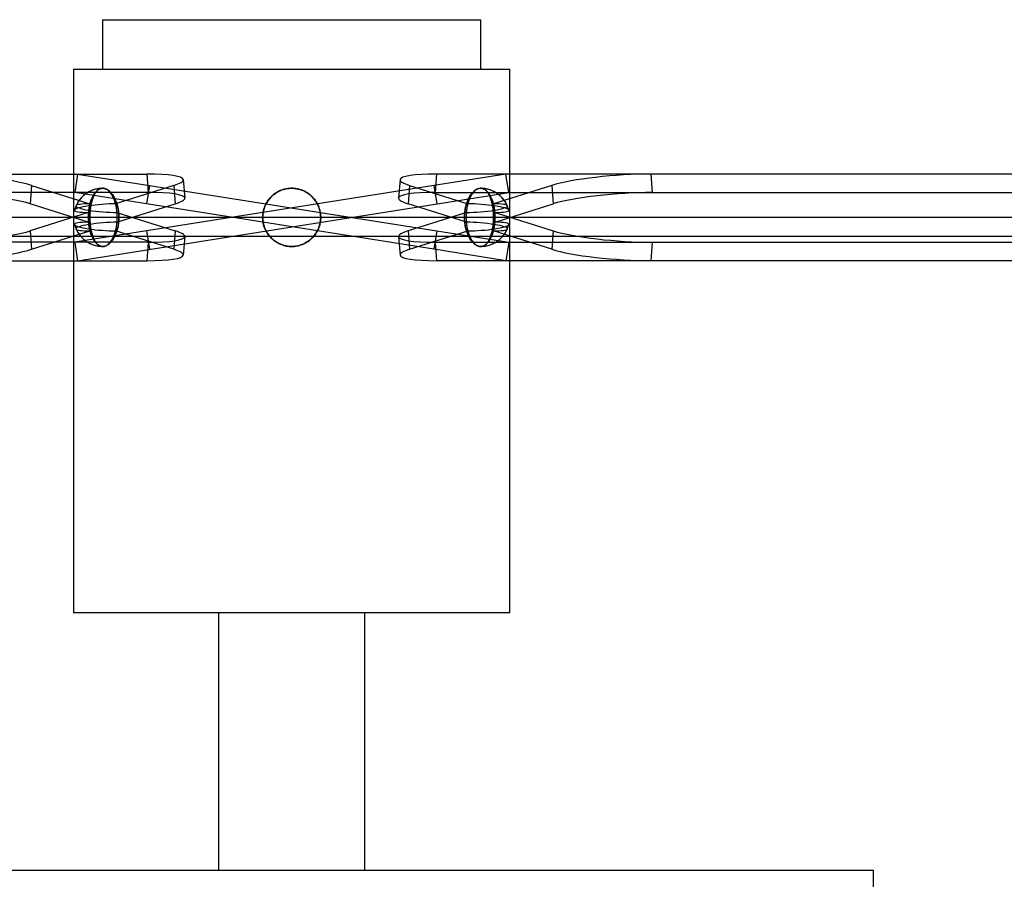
# Model space of a CAD drawing. Header units: millimetres. Extents: x -455 to 455, y -380 to 364.
# Tile 3 of 5: x -73 to 191, y -212 to 18. Entities that reach past the tile are written whole.
import ezdxf

# ---------------------------------------------------------------- set-up
doc = ezdxf.new("R2010")
doc.units = ezdxf.units.MM
doc.layers.add('MAIN-2', color=7, linetype='Continuous')

msp = doc.modelspace()

# ---------------------------------------------------------------- linework, layer by layer
at = {"layer": 'MAIN-2'}
for p, q in [((-50.7, 18), (-50.7, 4.75)), ((-50.7, 18), (50.7, 18)), ((50.7, 4.75), (50.7, 18)), ((-58.5, 4.75), (-58.5, -141)), ((-58.5, 4.75), (58.5, 4.75)), ((58.5, -141), (58.5, 4.75)), ((-300.85, -23.38), (-38.86, -23.38)), ((57.39, -23.38), (-58.17, -41.68)), ((-57.39, -23.38), (-58.17, -28.32)), ((-57.39, -23.38), (-57.39, -23.38)), ((-57.39, -23.38), (-38.13, -26.43)), ((-38.86, -23.38), (-38.47, -28.32)), ((38.86, -23.38), (38.47, -28.32)), ((300.85, -23.38), (38.86, -23.38)), ((58.17, -28.32), (57.39, -23.38)), ((57.39, -23.38), (57.39, -23.38)), ((358.24, -23.38), (96.25, -23.38)), ((96.25, -23.38), (96.64, -28.32)), ((-29.06, -24.89), (-28.66, -29.83)), ((29.06, -24.89), (28.66, -29.83)), ((-38.47, -28.32), (-300.46, -28.32)), ((-69.74, -26.43), (-70.13, -31.37)), ((-69.74, -26.43), (-54.12, -31.37)), ((-38.91, -31.37), (-58.17, -28.32)), ((-58.17, -28.32), (-58.17, -28.32)), ((-57.39, -46.62), (58.17, -28.32)), ((-52.92, -28.91), (-53.04, -29.15)), ((-53, -29.07), (-52.88, -28.83)), ((-52.8, -28.7), (-52.92, -28.91)), ((-52.88, -28.83), (-52.75, -28.61)), ((-52.67, -28.49), (-52.8, -28.7)), ((-52.75, -28.61), (-52.61, -28.4)), ((-52.55, -28.31), (-52.67, -28.49)), ((-52.61, -28.4), (-52.48, -28.22)), ((-52.42, -28.14), (-52.55, -28.31)), ((-52.48, -28.22), (-52.34, -28.05)), ((-52.28, -27.99), (-52.42, -28.14)), ((-52.34, -28.05), (-52.2, -27.9)), ((-52.14, -27.84), (-52.28, -27.99)), ((-52.2, -27.9), (-52.04, -27.75)), ((-51.99, -27.71), (-52.14, -27.84)), ((-52.04, -27.75), (-51.88, -27.62)), ((-51.83, -27.59), (-51.99, -27.71)), ((-51.88, -27.62), (-51.72, -27.51)), ((-51.67, -27.48), (-51.83, -27.59)), ((-51.72, -27.51), (-51.54, -27.41)), ((-51.51, -27.4), (-51.67, -27.48)), ((-51.54, -27.41), (-51.37, -27.34)), ((-51.34, -27.32), (-51.51, -27.4)), ((-51.37, -27.34), (-51.19, -27.27)), ((-51.17, -27.27), (-51.34, -27.32)), ((-51.19, -27.27), (-51.02, -27.23)), ((-51, -27.23), (-51.17, -27.27)), ((-51.02, -27.23), (-50.84, -27.21)), ((-50.83, -27.21), (-51, -27.23)), ((-50.84, -27.21), (-50.66, -27.2)), ((-50.66, -27.2), (-50.83, -27.21)), ((-50.49, -27.21), (-50.66, -27.2)), ((-50.66, -27.2), (-50.49, -27.21)), ((-50.3, -27.23), (-50.49, -27.21)), ((-50.49, -27.21), (-50.32, -27.23)), ((-50.32, -27.23), (-50.14, -27.27)), ((-50.11, -27.27), (-50.3, -27.23)), ((-50.14, -27.27), (-49.96, -27.32)), ((-49.92, -27.34), (-50.11, -27.27)), ((-49.96, -27.32), (-49.77, -27.4)), ((-49.73, -27.41), (-49.92, -27.34)), ((-49.77, -27.4), (-49.59, -27.48)), ((-49.54, -27.51), (-49.73, -27.41)), ((-49.59, -27.48), (-49.41, -27.59)), ((-49.35, -27.62), (-49.54, -27.51)), ((-49.41, -27.59), (-49.22, -27.71)), ((-49.16, -27.75), (-49.35, -27.62)), ((-49.22, -27.71), (-49.05, -27.84)), ((-48.97, -27.9), (-49.16, -27.75)), ((-49.05, -27.84), (-48.87, -27.99)), ((-48.8, -28.05), (-48.97, -27.9)), ((-48.87, -27.99), (-48.7, -28.14)), ((-48.62, -28.22), (-48.8, -28.05)), ((-48.7, -28.14), (-48.54, -28.31)), ((-48.45, -28.4), (-48.62, -28.22)), ((-48.54, -28.31), (-48.38, -28.49)), ((-48.28, -28.61), (-48.45, -28.4)), ((-48.38, -28.49), (-48.21, -28.7)), ((-48.11, -28.83), (-48.28, -28.61)), ((-48.21, -28.7), (-48.05, -28.91)), ((-47.94, -29.07), (-48.11, -28.83)), ((-48.05, -28.91), (-47.89, -29.15)), ((-31.61, -26.43), (-47.22, -31.37)), ((-38.13, -26.43), (-38.91, -31.37)), ((-38.13, -26.43), (-6.91, -31.37)), ((-31.61, -26.43), (-31.22, -31.37)), ((-4.88, -28.91), (-5.15, -29.15)), ((-5.06, -29.07), (-4.77, -28.83)), ((-4.59, -28.7), (-4.88, -28.91)), ((-4.77, -28.83), (-4.47, -28.61)), ((-4.3, -28.49), (-4.59, -28.7)), ((-4.47, -28.61), (-4.16, -28.4)), ((-4, -28.31), (-4.3, -28.49)), ((-4.16, -28.4), (-3.86, -28.22)), ((-3.71, -28.14), (-4, -28.31)), ((-3.86, -28.22), (-3.55, -28.05)), ((-3.41, -27.99), (-3.71, -28.14)), ((-3.55, -28.05), (-3.22, -27.9)), ((-3.09, -27.84), (-3.41, -27.99)), ((-3.22, -27.9), (-2.88, -27.75)), ((-2.76, -27.71), (-3.09, -27.84)), ((-2.88, -27.75), (-2.53, -27.62)), ((-2.43, -27.59), (-2.76, -27.71)), ((-2.53, -27.62), (-2.18, -27.51)), ((-2.08, -27.48), (-2.43, -27.59)), ((-2.18, -27.51), (-1.81, -27.41)), ((-1.73, -27.4), (-2.08, -27.48)), ((-1.81, -27.41), (-1.45, -27.34)), ((-1.38, -27.32), (-1.73, -27.4)), ((-1.45, -27.34), (-1.08, -27.27)), ((-1.03, -27.27), (-1.38, -27.32)), ((-1.08, -27.27), (-0.71, -27.23)), ((-0.68, -27.23), (-1.03, -27.27)), ((-0.71, -27.23), (-0.35, -27.21)), ((-0.34, -27.21), (-0.68, -27.23)), ((-0.35, -27.21), (0, -27.2)), ((0, -27.2), (-0.34, -27.21)), ((0.35, -27.21), (0, -27.2)), ((0, -27.2), (0.34, -27.21)), ((0.34, -27.21), (0.68, -27.23)), ((0.71, -27.23), (0.35, -27.21)), ((0.68, -27.23), (1.03, -27.27)), ((1.08, -27.27), (0.71, -27.23)), ((1.03, -27.27), (1.38, -27.32)), ((1.45, -27.34), (1.08, -27.27)), ((1.38, -27.32), (1.73, -27.4)), ((1.81, -27.41), (1.45, -27.34)), ((1.73, -27.4), (2.08, -27.48)), ((2.18, -27.51), (1.81, -27.41)), ((2.08, -27.48), (2.43, -27.59)), ((2.53, -27.62), (2.18, -27.51)), ((2.43, -27.59), (2.76, -27.71)), ((2.88, -27.75), (2.53, -27.62)), ((2.76, -27.71), (3.09, -27.84)), ((3.22, -27.9), (2.88, -27.75)), ((3.09, -27.84), (3.41, -27.99)), ((3.55, -28.05), (3.22, -27.9)), ((3.41, -27.99), (3.71, -28.14)), ((3.86, -28.22), (3.55, -28.05)), ((3.71, -28.14), (4, -28.31)), ((4.16, -28.4), (3.86, -28.22)), ((4, -28.31), (4.3, -28.49)), ((4.47, -28.61), (4.16, -28.4)), ((4.3, -28.49), (4.59, -28.7)), ((4.77, -28.83), (4.47, -28.61)), ((4.59, -28.7), (4.88, -28.91)), ((5.06, -29.07), (4.77, -28.83)), ((4.88, -28.91), (5.15, -29.15)), ((31.61, -26.43), (31.22, -31.37)), ((31.61, -26.43), (47.22, -31.37)), ((38.13, -26.43), (38.91, -31.37)), ((38.47, -28.32), (300.46, -28.32)), ((48.05, -28.91), (47.89, -29.15)), ((47.94, -29.07), (48.11, -28.83)), ((48.21, -28.7), (48.05, -28.91)), ((48.11, -28.83), (48.28, -28.61)), ((48.38, -28.49), (48.21, -28.7)), ((48.28, -28.61), (48.45, -28.4)), ((48.54, -28.31), (48.38, -28.49)), ((48.45, -28.4), (48.62, -28.22)), ((48.7, -28.14), (48.54, -28.31)), ((48.62, -28.22), (48.8, -28.05)), ((48.87, -27.99), (48.7, -28.14)), ((48.8, -28.05), (48.97, -27.9)), ((49.05, -27.84), (48.87, -27.99)), ((48.97, -27.9), (49.16, -27.75)), ((49.22, -27.71), (49.05, -27.84)), ((49.16, -27.75), (49.35, -27.62)), ((49.41, -27.59), (49.22, -27.71)), ((49.35, -27.62), (49.54, -27.51)), ((49.59, -27.48), (49.41, -27.59)), ((49.54, -27.51), (49.73, -27.41)), ((49.77, -27.4), (49.59, -27.48)), ((49.73, -27.41), (49.92, -27.34)), ((49.96, -27.32), (49.77, -27.4)), ((49.92, -27.34), (50.11, -27.27)), ((50.14, -27.27), (49.96, -27.32)), ((50.11, -27.27), (50.3, -27.23)), ((50.32, -27.23), (50.14, -27.27)), ((50.3, -27.23), (50.49, -27.21)), ((50.49, -27.21), (50.32, -27.23)), ((50.66, -27.2), (50.49, -27.21)), ((50.49, -27.21), (50.66, -27.2)), ((50.84, -27.21), (50.66, -27.2)), ((50.66, -27.2), (50.83, -27.21)), ((50.83, -27.21), (51, -27.23)), ((51.02, -27.23), (50.84, -27.21)), ((51, -27.23), (51.17, -27.27)), ((51.19, -27.27), (51.02, -27.23)), ((51.17, -27.27), (51.34, -27.32)), ((51.37, -27.34), (51.19, -27.27)), ((51.34, -27.32), (51.51, -27.4)), ((51.54, -27.41), (51.37, -27.34)), ((51.51, -27.4), (51.67, -27.48)), ((51.72, -27.51), (51.54, -27.41)), ((51.67, -27.48), (51.83, -27.59)), ((51.88, -27.62), (51.72, -27.51)), ((51.83, -27.59), (51.99, -27.71)), ((52.04, -27.75), (51.88, -27.62)), ((51.99, -27.71), (52.14, -27.84)), ((52.2, -27.9), (52.04, -27.75)), ((52.14, -27.84), (52.28, -27.99)), ((52.34, -28.05), (52.2, -27.9)), ((52.28, -27.99), (52.42, -28.14)), ((52.48, -28.22), (52.34, -28.05)), ((52.42, -28.14), (52.55, -28.31)), ((52.61, -28.4), (52.48, -28.22)), ((52.55, -28.31), (52.67, -28.49)), ((52.75, -28.61), (52.61, -28.4)), ((52.67, -28.49), (52.8, -28.7)), ((52.88, -28.83), (52.75, -28.61)), ((52.8, -28.7), (52.92, -28.91)), ((53, -29.07), (52.88, -28.83)), ((52.92, -28.91), (53.04, -29.15)), ((69.74, -26.43), (54.12, -31.37)), ((58.17, -28.32), (58.17, -28.32)), ((69.74, -26.43), (70.13, -31.37)), ((96.64, -28.32), (358.63, -28.32)), ((-54.52, -36.31), (-70.13, -31.37)), ((-53.87, -31.99), (-53.81, -31.65)), ((-53.81, -31.62), (-53.86, -31.95)), ((-53.74, -31.31), (-53.81, -31.62)), ((-53.81, -31.65), (-53.74, -31.32)), ((-53.67, -31), (-53.74, -31.31)), ((-53.74, -31.32), (-53.67, -31)), ((-53.67, -31), (-53.6, -30.69)), ((-53.6, -30.71), (-53.67, -31)), ((-53.6, -30.69), (-53.51, -30.39)), ((-53.52, -30.42), (-53.6, -30.71)), ((-53.44, -30.15), (-53.52, -30.42)), ((-53.51, -30.39), (-53.42, -30.11)), ((-53.35, -29.89), (-53.44, -30.15)), ((-53.42, -30.11), (-53.33, -29.84)), ((-53.26, -29.64), (-53.35, -29.89)), ((-53.33, -29.84), (-53.23, -29.58)), ((-53.15, -29.39), (-53.26, -29.64)), ((-53.23, -29.58), (-53.12, -29.32)), ((-53.04, -29.15), (-53.15, -29.39)), ((-53.12, -29.32), (-53, -29.07)), ((-47.78, -29.32), (-47.94, -29.07)), ((-47.89, -29.15), (-47.74, -29.39)), ((-47.63, -29.58), (-47.78, -29.32)), ((-47.74, -29.39), (-47.59, -29.64)), ((-47.49, -29.84), (-47.63, -29.58)), ((-47.59, -29.64), (-47.46, -29.89)), ((-47.35, -30.11), (-47.49, -29.84)), ((-47.46, -29.89), (-47.34, -30.15)), ((-47.23, -30.39), (-47.35, -30.11)), ((-47.34, -30.15), (-47.21, -30.42)), ((-47.1, -30.69), (-47.23, -30.39)), ((-47.21, -30.42), (-47.1, -30.71)), ((-46.99, -31), (-47.1, -30.69)), ((-47.1, -30.71), (-46.99, -31)), ((-46.88, -31.32), (-46.99, -31)), ((-46.99, -31), (-46.88, -31.31)), ((-46.88, -31.31), (-46.79, -31.62)), ((-46.78, -31.65), (-46.88, -31.32)), ((-46.83, -36.31), (-31.22, -31.37)), ((-46.79, -31.62), (-46.7, -31.95)), ((-46.69, -31.99), (-46.78, -31.65)), ((-7.69, -36.31), (-38.91, -31.37)), ((-7.18, -31.99), (-7.03, -31.65)), ((-7.02, -31.62), (-7.16, -31.95)), ((-7.03, -31.65), (-6.86, -31.32)), ((-6.86, -31.31), (-7.02, -31.62)), ((-6.91, -31.37), (7.69, -33.69)), ((-6.69, -31), (-6.86, -31.31)), ((-6.86, -31.32), (-6.68, -31)), ((-6.5, -30.71), (-6.69, -31)), ((-6.68, -31), (-6.49, -30.69)), ((-6.31, -30.42), (-6.5, -30.71)), ((-6.49, -30.69), (-6.29, -30.39)), ((-6.1, -30.15), (-6.31, -30.42)), ((-6.29, -30.39), (-6.07, -30.11)), ((-5.89, -29.89), (-6.1, -30.15)), ((-6.07, -30.11), (-5.84, -29.84)), ((-5.66, -29.64), (-5.89, -29.89)), ((-5.84, -29.84), (-5.6, -29.58)), ((-5.42, -29.39), (-5.66, -29.64)), ((-5.6, -29.58), (-5.34, -29.32)), ((-5.15, -29.15), (-5.42, -29.39)), ((-5.34, -29.32), (-5.06, -29.07)), ((5.34, -29.32), (5.06, -29.07)), ((5.15, -29.15), (5.42, -29.39)), ((5.6, -29.58), (5.34, -29.32)), ((5.42, -29.39), (5.66, -29.64)), ((5.84, -29.84), (5.6, -29.58)), ((5.66, -29.64), (5.89, -29.89)), ((6.07, -30.11), (5.84, -29.84)), ((5.89, -29.89), (6.1, -30.15)), ((6.29, -30.39), (6.07, -30.11)), ((6.1, -30.15), (6.31, -30.42)), ((6.49, -30.69), (6.29, -30.39)), ((6.31, -30.42), (6.5, -30.71)), ((6.68, -31), (6.49, -30.69)), ((6.5, -30.71), (6.69, -31)), ((6.86, -31.32), (6.68, -31)), ((6.69, -31), (6.86, -31.31)), ((6.86, -31.31), (7.02, -31.62)), ((7.03, -31.65), (6.86, -31.32)), ((7.02, -31.62), (7.16, -31.95)), ((7.18, -31.99), (7.03, -31.65)), ((46.83, -36.31), (31.22, -31.37)), ((46.69, -31.99), (46.78, -31.65)), ((46.79, -31.62), (46.7, -31.95)), ((46.78, -31.65), (46.88, -31.32)), ((46.88, -31.31), (46.79, -31.62)), ((46.99, -31), (46.88, -31.31)), ((46.88, -31.32), (46.99, -31)), ((46.99, -31), (47.1, -30.69)), ((47.1, -30.71), (46.99, -31)), ((47.1, -30.69), (47.23, -30.39)), ((47.21, -30.42), (47.1, -30.71)), ((47.34, -30.15), (47.21, -30.42)), ((47.23, -30.39), (47.35, -30.11)), ((47.46, -29.89), (47.34, -30.15)), ((47.35, -30.11), (47.49, -29.84)), ((47.59, -29.64), (47.46, -29.89)), ((47.49, -29.84), (47.63, -29.58)), ((47.74, -29.39), (47.59, -29.64)), ((47.63, -29.58), (47.78, -29.32)), ((47.89, -29.15), (47.74, -29.39)), ((47.78, -29.32), (47.94, -29.07)), ((53.12, -29.32), (53, -29.07)), ((53.04, -29.15), (53.15, -29.39)), ((53.23, -29.58), (53.12, -29.32)), ((53.15, -29.39), (53.26, -29.64)), ((53.33, -29.84), (53.23, -29.58)), ((53.26, -29.64), (53.35, -29.89)), ((53.42, -30.11), (53.33, -29.84)), ((53.35, -29.89), (53.44, -30.15)), ((53.51, -30.39), (53.42, -30.11)), ((53.44, -30.15), (53.52, -30.42)), ((53.6, -30.69), (53.51, -30.39)), ((53.52, -30.42), (53.6, -30.71)), ((53.67, -31), (53.6, -30.69)), ((53.6, -30.71), (53.67, -31)), ((53.74, -31.32), (53.67, -31)), ((53.67, -31), (53.74, -31.31)), ((53.74, -31.31), (53.81, -31.62)), ((53.81, -31.65), (53.74, -31.32)), ((53.81, -31.62), (53.86, -31.95)), ((53.87, -31.99), (53.81, -31.65)), ((54.52, -36.31), (70.13, -31.37)), ((-54.52, -33.69), (-70.13, -38.63)), ((-54.1, -34.47), (-54.08, -34.12)), ((-54.08, -33.98), (-54.09, -34.32)), ((-54.06, -33.64), (-54.08, -33.98)), ((-54.08, -34.12), (-54.07, -33.76)), ((-54.07, -33.76), (-54.04, -33.4)), ((-54.03, -33.29), (-54.06, -33.64)), ((-54.04, -33.4), (-54.01, -33.04)), ((-54, -32.95), (-54.03, -33.29)), ((-54.01, -33.04), (-53.97, -32.68)), ((-53.96, -32.61), (-54, -32.95)), ((-53.97, -32.68), (-53.92, -32.33)), ((-53.91, -32.28), (-53.96, -32.61)), ((-53.92, -32.33), (-53.87, -31.99)), ((-53.86, -31.95), (-53.91, -32.28)), ((-46.83, -33.69), (-31.22, -38.63)), ((-46.7, -31.95), (-46.62, -32.28)), ((-46.61, -32.33), (-46.69, -31.99)), ((-46.62, -32.28), (-46.55, -32.61)), ((-46.54, -32.68), (-46.61, -32.33)), ((-46.55, -32.61), (-46.49, -32.95)), ((-46.47, -33.04), (-46.54, -32.68)), ((-46.49, -32.95), (-46.44, -33.29)), ((-46.42, -33.4), (-46.47, -33.04)), ((-46.44, -33.29), (-46.39, -33.64)), ((-46.38, -33.76), (-46.42, -33.4)), ((-46.39, -33.64), (-46.36, -33.98)), ((-46.35, -34.12), (-46.38, -33.76)), ((-46.36, -33.98), (-46.34, -34.32)), ((-46.33, -34.47), (-46.35, -34.12)), ((-7.76, -34.47), (-7.73, -34.12)), ((-7.72, -33.98), (-7.75, -34.32)), ((-7.73, -34.12), (-7.68, -33.76)), ((-7.66, -33.64), (-7.72, -33.98)), ((-7.68, -33.76), (-7.62, -33.4)), ((-7.59, -33.29), (-7.66, -33.64)), ((-7.62, -33.4), (-7.53, -33.04)), ((-7.51, -32.95), (-7.59, -33.29)), ((-7.53, -33.04), (-7.43, -32.68)), ((-7.41, -32.61), (-7.51, -32.95)), ((-7.43, -32.68), (-7.31, -32.33)), ((-7.29, -32.28), (-7.41, -32.61)), ((-7.31, -32.33), (-7.18, -31.99)), ((-7.16, -31.95), (-7.29, -32.28)), ((7.16, -31.95), (7.29, -32.28)), ((7.31, -32.33), (7.18, -31.99)), ((7.29, -32.28), (7.41, -32.61)), ((7.43, -32.68), (7.31, -32.33)), ((7.41, -32.61), (7.51, -32.95)), ((7.53, -33.04), (7.43, -32.68)), ((7.51, -32.95), (7.59, -33.29)), ((7.62, -33.4), (7.53, -33.04)), ((7.59, -33.29), (7.66, -33.64)), ((7.68, -33.76), (7.62, -33.4)), ((7.66, -33.64), (7.72, -33.98)), ((7.73, -34.12), (7.68, -33.76)), ((7.69, -33.69), (38.91, -38.63)), ((7.72, -33.98), (7.75, -34.32)), ((7.76, -34.47), (7.73, -34.12)), ((46.83, -33.69), (31.22, -38.63)), ((46.33, -34.47), (46.35, -34.12)), ((46.36, -33.98), (46.34, -34.32)), ((46.35, -34.12), (46.38, -33.76)), ((46.39, -33.64), (46.36, -33.98)), ((46.38, -33.76), (46.42, -33.4)), ((46.44, -33.29), (46.39, -33.64)), ((46.42, -33.4), (46.47, -33.04)), ((46.49, -32.95), (46.44, -33.29)), ((46.47, -33.04), (46.54, -32.68)), ((46.55, -32.61), (46.49, -32.95)), ((46.54, -32.68), (46.61, -32.33)), ((46.62, -32.28), (46.55, -32.61)), ((46.61, -32.33), (46.69, -31.99)), ((46.7, -31.95), (46.62, -32.28)), ((53.86, -31.95), (53.91, -32.28)), ((53.92, -32.33), (53.87, -31.99)), ((53.91, -32.28), (53.96, -32.61)), ((53.97, -32.68), (53.92, -32.33)), ((53.96, -32.61), (54, -32.95)), ((54.01, -33.04), (53.97, -32.68)), ((54, -32.95), (54.03, -33.29)), ((54.04, -33.4), (54.01, -33.04)), ((54.03, -33.29), (54.06, -33.64)), ((54.07, -33.76), (54.04, -33.4)), ((54.06, -33.64), (54.08, -33.98)), ((54.08, -34.12), (54.07, -33.76)), ((54.08, -33.98), (54.09, -34.32)), ((54.1, -34.47), (54.08, -34.12)), ((54.52, -33.69), (70.13, -38.63)), ((450, -35), (-450, -35)), ((-54.09, -34.32), (-54.1, -34.66)), ((-54.1, -34.83), (-54.1, -34.47)), ((-54.1, -34.66), (-54.1, -35)), ((-54.1, -35.17), (-54.1, -34.83)), ((-54.1, -35), (-54.1, -35.34)), ((-54.1, -35.53), (-54.1, -35.17)), ((-54.1, -35.34), (-54.09, -35.68)), ((-54.08, -35.88), (-54.1, -35.53)), ((-54.09, -35.68), (-54.08, -36.02)), ((-54.07, -36.24), (-54.08, -35.88)), ((-54.08, -36.02), (-54.06, -36.36)), ((-54.04, -36.6), (-54.07, -36.24)), ((-54.06, -36.36), (-54.03, -36.71)), ((-54.01, -36.96), (-54.04, -36.6)), ((-54.03, -36.71), (-54, -37.05)), ((-46.44, -36.71), (-46.49, -37.05)), ((-46.47, -36.96), (-46.42, -36.6)), ((-46.39, -36.36), (-46.44, -36.71)), ((-46.42, -36.6), (-46.38, -36.24)), ((-46.36, -36.02), (-46.39, -36.36)), ((-46.38, -36.24), (-46.35, -35.88)), ((-46.34, -35.68), (-46.36, -36.02)), ((-46.35, -35.88), (-46.33, -35.53)), ((-46.34, -34.32), (-46.33, -34.66)), ((-46.33, -35.34), (-46.34, -35.68)), ((-46.32, -34.83), (-46.33, -34.47)), ((-46.33, -34.66), (-46.32, -35)), ((-46.32, -35), (-46.33, -35.34)), ((-46.33, -35.53), (-46.32, -35.17)), ((-46.32, -35.17), (-46.32, -34.83)), ((-7.75, -34.32), (-7.78, -34.66)), ((-7.78, -34.83), (-7.76, -34.47)), ((-7.78, -34.66), (-7.78, -35)), ((-7.78, -35.17), (-7.78, -34.83)), ((-7.78, -35), (-7.78, -35.34)), ((-7.76, -35.53), (-7.78, -35.17)), ((-7.78, -35.34), (-7.75, -35.68)), ((-7.73, -35.88), (-7.76, -35.53)), ((-7.75, -35.68), (-7.72, -36.02)), ((-7.68, -36.24), (-7.73, -35.88)), ((-7.72, -36.02), (-7.66, -36.36)), ((6.91, -38.63), (-7.69, -36.31)), ((-7.62, -36.6), (-7.68, -36.24)), ((-7.66, -36.36), (-7.59, -36.71)), ((-7.53, -36.96), (-7.62, -36.6)), ((-7.59, -36.71), (-7.51, -37.05)), ((7.59, -36.71), (7.51, -37.05)), ((7.53, -36.96), (7.62, -36.6)), ((7.66, -36.36), (7.59, -36.71)), ((7.62, -36.6), (7.68, -36.24)), ((7.72, -36.02), (7.66, -36.36)), ((7.68, -36.24), (7.73, -35.88)), ((7.75, -35.68), (7.72, -36.02)), ((7.73, -35.88), (7.76, -35.53)), ((7.75, -34.32), (7.78, -34.66)), ((7.78, -35.34), (7.75, -35.68)), ((7.78, -34.83), (7.76, -34.47)), ((7.76, -35.53), (7.78, -35.17)), ((7.78, -34.66), (7.78, -35)), ((7.78, -35.17), (7.78, -34.83)), ((7.78, -35), (7.78, -35.34)), ((46.32, -34.83), (46.33, -34.47)), ((46.33, -34.66), (46.32, -35)), ((46.32, -35.17), (46.32, -34.83)), ((46.32, -35), (46.33, -35.34)), ((46.33, -35.53), (46.32, -35.17)), ((46.34, -34.32), (46.33, -34.66)), ((46.33, -35.34), (46.34, -35.68)), ((46.35, -35.88), (46.33, -35.53)), ((46.34, -35.68), (46.36, -36.02)), ((46.38, -36.24), (46.35, -35.88)), ((46.36, -36.02), (46.39, -36.36)), ((46.42, -36.6), (46.38, -36.24)), ((46.39, -36.36), (46.44, -36.71)), ((46.47, -36.96), (46.42, -36.6)), ((46.44, -36.71), (46.49, -37.05)), ((54.03, -36.71), (54, -37.05)), ((54.01, -36.96), (54.04, -36.6)), ((54.06, -36.36), (54.03, -36.71)), ((54.04, -36.6), (54.07, -36.24)), ((54.08, -36.02), (54.06, -36.36)), ((54.07, -36.24), (54.08, -35.88)), ((54.08, -35.88), (54.1, -35.53)), ((54.09, -35.68), (54.08, -36.02)), ((54.09, -34.32), (54.1, -34.66)), ((54.1, -35.34), (54.09, -35.68)), ((54.1, -34.83), (54.1, -34.47)), ((54.1, -34.66), (54.1, -35)), ((54.1, -35.17), (54.1, -34.83)), ((54.1, -35), (54.1, -35.34)), ((54.1, -35.53), (54.1, -35.17)), ((-70.13, -38.63), (-69.74, -43.57)), ((-69.74, -43.57), (-54.12, -38.63)), ((-53.97, -37.32), (-54.01, -36.96)), ((-54, -37.05), (-53.96, -37.39)), ((-53.92, -37.67), (-53.97, -37.32)), ((-53.96, -37.39), (-53.91, -37.72)), ((-53.87, -38.01), (-53.92, -37.67)), ((-53.91, -37.72), (-53.86, -38.05)), ((-53.81, -38.35), (-53.87, -38.01)), ((-53.86, -38.05), (-53.81, -38.38)), ((-53.74, -38.68), (-53.81, -38.35)), ((-53.81, -38.38), (-53.74, -38.69)), ((-53.67, -39), (-53.74, -38.68)), ((-53.74, -38.69), (-53.67, -39)), ((-53.67, -39), (-53.6, -39.29)), ((-53.6, -39.31), (-53.67, -39)), ((-53.6, -39.29), (-53.52, -39.58)), ((-53.51, -39.61), (-53.6, -39.31)), ((-53.52, -39.58), (-53.44, -39.85)), ((-47.21, -39.58), (-47.34, -39.85)), ((-47.23, -39.61), (-47.1, -39.31)), ((-31.61, -43.57), (-47.22, -38.63)), ((-47.1, -39.29), (-47.21, -39.58)), ((-47.1, -39.31), (-46.99, -39)), ((-46.99, -39), (-47.1, -39.29)), ((-46.99, -39), (-46.88, -38.68)), ((-46.88, -38.69), (-46.99, -39)), ((-46.88, -38.68), (-46.78, -38.35)), ((-46.79, -38.38), (-46.88, -38.69)), ((-46.7, -38.05), (-46.79, -38.38)), ((-46.78, -38.35), (-46.69, -38.01)), ((-46.62, -37.72), (-46.7, -38.05)), ((-46.69, -38.01), (-46.61, -37.67)), ((-46.55, -37.39), (-46.62, -37.72)), ((-46.61, -37.67), (-46.54, -37.32)), ((-46.49, -37.05), (-46.55, -37.39)), ((-46.54, -37.32), (-46.47, -36.96)), ((-38.91, -38.63), (-38.13, -43.57)), ((-31.22, -38.63), (-31.61, -43.57)), ((-7.43, -37.32), (-7.53, -36.96)), ((-7.51, -37.05), (-7.41, -37.39)), ((-7.31, -37.67), (-7.43, -37.32)), ((-7.41, -37.39), (-7.29, -37.72)), ((-7.18, -38.01), (-7.31, -37.67)), ((-7.29, -37.72), (-7.16, -38.05)), ((-7.03, -38.35), (-7.18, -38.01)), ((-7.16, -38.05), (-7.02, -38.38)), ((-6.86, -38.68), (-7.03, -38.35)), ((-7.02, -38.38), (-6.86, -38.69)), ((-6.68, -39), (-6.86, -38.68)), ((-6.86, -38.69), (-6.69, -39)), ((-6.69, -39), (-6.5, -39.29)), ((-6.49, -39.31), (-6.68, -39)), ((-6.5, -39.29), (-6.31, -39.58)), ((-6.29, -39.61), (-6.49, -39.31)), ((-6.31, -39.58), (-6.1, -39.85)), ((6.31, -39.58), (6.1, -39.85)), ((6.29, -39.61), (6.49, -39.31)), ((6.5, -39.29), (6.31, -39.58)), ((6.49, -39.31), (6.68, -39)), ((6.69, -39), (6.5, -39.29)), ((6.68, -39), (6.86, -38.68)), ((6.86, -38.69), (6.69, -39)), ((6.86, -38.68), (7.03, -38.35)), ((7.02, -38.38), (6.86, -38.69)), ((38.13, -43.57), (6.91, -38.63)), ((7.16, -38.05), (7.02, -38.38)), ((7.03, -38.35), (7.18, -38.01)), ((7.29, -37.72), (7.16, -38.05)), ((7.18, -38.01), (7.31, -37.67)), ((7.41, -37.39), (7.29, -37.72)), ((7.31, -37.67), (7.43, -37.32)), ((7.51, -37.05), (7.41, -37.39)), ((7.43, -37.32), (7.53, -36.96)), ((31.22, -38.63), (31.61, -43.57)), ((31.61, -43.57), (47.22, -38.63)), ((38.91, -38.63), (38.13, -43.57)), ((38.91, -38.63), (58.17, -41.68)), ((46.54, -37.32), (46.47, -36.96)), ((46.49, -37.05), (46.55, -37.39)), ((46.61, -37.67), (46.54, -37.32)), ((46.55, -37.39), (46.62, -37.72)), ((46.69, -38.01), (46.61, -37.67)), ((46.62, -37.72), (46.7, -38.05)), ((46.78, -38.35), (46.69, -38.01)), ((46.7, -38.05), (46.79, -38.38)), ((46.88, -38.68), (46.78, -38.35)), ((46.79, -38.38), (46.88, -38.69)), ((46.99, -39), (46.88, -38.68)), ((46.88, -38.69), (46.99, -39)), ((46.99, -39), (47.1, -39.29)), ((47.1, -39.31), (46.99, -39)), ((47.1, -39.29), (47.21, -39.58)), ((47.23, -39.61), (47.1, -39.31)), ((47.21, -39.58), (47.34, -39.85)), ((53.52, -39.58), (53.44, -39.85)), ((53.51, -39.61), (53.6, -39.31)), ((53.6, -39.29), (53.52, -39.58)), ((53.6, -39.31), (53.67, -39)), ((53.67, -39), (53.6, -39.29)), ((53.67, -39), (53.74, -38.68)), ((53.74, -38.69), (53.67, -39)), ((53.74, -38.68), (53.81, -38.35)), ((53.81, -38.38), (53.74, -38.69)), ((53.81, -38.35), (53.87, -38.01)), ((53.86, -38.05), (53.81, -38.38)), ((53.91, -37.72), (53.86, -38.05)), ((53.87, -38.01), (53.92, -37.67)), ((53.96, -37.39), (53.91, -37.72)), ((53.92, -37.67), (53.97, -37.32)), ((54, -37.05), (53.96, -37.39)), ((53.97, -37.32), (54.01, -36.96)), ((69.74, -43.57), (54.12, -38.63)), ((70.13, -38.63), (69.74, -43.57)), ((-450, -40), (450, -40)), ((-38.47, -41.68), (-300.46, -41.68)), ((-58.17, -41.68), (-57.39, -46.62)), ((-58.17, -41.68), (-58.17, -41.68)), ((-53.42, -39.89), (-53.51, -39.61)), ((-53.44, -39.85), (-53.35, -40.11)), ((-53.33, -40.16), (-53.42, -39.89)), ((-53.35, -40.11), (-53.26, -40.36)), ((-53.23, -40.42), (-53.33, -40.16)), ((-53.26, -40.36), (-53.15, -40.61)), ((-53.12, -40.68), (-53.23, -40.42)), ((-53.15, -40.61), (-53.04, -40.85)), ((-53, -40.93), (-53.12, -40.68)), ((-53.04, -40.85), (-52.92, -41.09)), ((-52.88, -41.17), (-53, -40.93)), ((-52.92, -41.09), (-52.8, -41.3)), ((-52.75, -41.39), (-52.88, -41.17)), ((-52.8, -41.3), (-52.67, -41.51)), ((-52.61, -41.6), (-52.75, -41.39)), ((-52.67, -41.51), (-52.55, -41.69)), ((-52.48, -41.78), (-52.61, -41.6)), ((-52.55, -41.69), (-52.42, -41.86)), ((-52.34, -41.95), (-52.48, -41.78)), ((-52.42, -41.86), (-52.28, -42.01)), ((-52.2, -42.1), (-52.34, -41.95)), ((-52.28, -42.01), (-52.14, -42.16)), ((-52.04, -42.25), (-52.2, -42.1)), ((-52.14, -42.16), (-51.99, -42.29)), ((-49.05, -42.16), (-49.22, -42.29)), ((-49.16, -42.25), (-48.97, -42.1)), ((-48.87, -42.01), (-49.05, -42.16)), ((-48.97, -42.1), (-48.8, -41.95)), ((-48.7, -41.86), (-48.87, -42.01)), ((-48.8, -41.95), (-48.62, -41.78)), ((-48.54, -41.69), (-48.7, -41.86)), ((-48.62, -41.78), (-48.45, -41.6)), ((-48.38, -41.51), (-48.54, -41.69)), ((-48.45, -41.6), (-48.28, -41.39)), ((-48.21, -41.3), (-48.38, -41.51)), ((-48.28, -41.39), (-48.11, -41.17)), ((-48.05, -41.09), (-48.21, -41.3)), ((-48.11, -41.17), (-47.94, -40.93)), ((-47.89, -40.85), (-48.05, -41.09)), ((-47.94, -40.93), (-47.78, -40.68)), ((-47.74, -40.61), (-47.89, -40.85)), ((-47.78, -40.68), (-47.63, -40.42)), ((-47.59, -40.36), (-47.74, -40.61)), ((-47.63, -40.42), (-47.49, -40.16)), ((-47.46, -40.11), (-47.59, -40.36)), ((-47.49, -40.16), (-47.35, -39.89)), ((-47.34, -39.85), (-47.46, -40.11)), ((-47.35, -39.89), (-47.23, -39.61)), ((-38.47, -41.68), (-38.86, -46.62)), ((-28.66, -40.17), (-29.06, -45.11)), ((-6.07, -39.89), (-6.29, -39.61)), ((-6.1, -39.85), (-5.89, -40.11)), ((-5.84, -40.16), (-6.07, -39.89)), ((-5.89, -40.11), (-5.66, -40.36)), ((-5.6, -40.42), (-5.84, -40.16)), ((-5.66, -40.36), (-5.42, -40.61)), ((-5.34, -40.68), (-5.6, -40.42)), ((-5.42, -40.61), (-5.15, -40.85)), ((-5.06, -40.93), (-5.34, -40.68)), ((-5.15, -40.85), (-4.88, -41.09)), ((-4.77, -41.17), (-5.06, -40.93)), ((-4.88, -41.09), (-4.59, -41.3)), ((-4.47, -41.39), (-4.77, -41.17)), ((-4.59, -41.3), (-4.3, -41.51)), ((-4.16, -41.6), (-4.47, -41.39)), ((-4.3, -41.51), (-4, -41.69)), ((-3.86, -41.78), (-4.16, -41.6)), ((-4, -41.69), (-3.71, -41.86)), ((-3.55, -41.95), (-3.86, -41.78)), ((-3.71, -41.86), (-3.41, -42.01)), ((-3.22, -42.1), (-3.55, -41.95)), ((-3.41, -42.01), (-3.09, -42.16)), ((-2.88, -42.25), (-3.22, -42.1)), ((-3.09, -42.16), (-2.76, -42.29)), ((3.09, -42.16), (2.76, -42.29)), ((2.88, -42.25), (3.22, -42.1)), ((3.41, -42.01), (3.09, -42.16)), ((3.22, -42.1), (3.55, -41.95)), ((3.71, -41.86), (3.41, -42.01)), ((3.55, -41.95), (3.86, -41.78)), ((4, -41.69), (3.71, -41.86)), ((3.86, -41.78), (4.16, -41.6)), ((4.3, -41.51), (4, -41.69)), ((4.16, -41.6), (4.47, -41.39)), ((4.59, -41.3), (4.3, -41.51)), ((4.47, -41.39), (4.77, -41.17)), ((4.88, -41.09), (4.59, -41.3)), ((4.77, -41.17), (5.06, -40.93)), ((5.15, -40.85), (4.88, -41.09)), ((5.06, -40.93), (5.34, -40.68)), ((5.42, -40.61), (5.15, -40.85)), ((5.34, -40.68), (5.6, -40.42)), ((5.66, -40.36), (5.42, -40.61)), ((5.6, -40.42), (5.84, -40.16)), ((5.89, -40.11), (5.66, -40.36)), ((5.84, -40.16), (6.07, -39.89)), ((6.1, -39.85), (5.89, -40.11)), ((6.07, -39.89), (6.29, -39.61)), ((28.66, -40.17), (29.06, -45.11)), ((38.47, -41.68), (300.46, -41.68)), ((38.47, -41.68), (38.86, -46.62)), ((47.35, -39.89), (47.23, -39.61)), ((47.34, -39.85), (47.46, -40.11)), ((47.49, -40.16), (47.35, -39.89)), ((47.46, -40.11), (47.59, -40.36)), ((47.63, -40.42), (47.49, -40.16)), ((47.59, -40.36), (47.74, -40.61)), ((47.78, -40.68), (47.63, -40.42)), ((47.74, -40.61), (47.89, -40.85)), ((47.94, -40.93), (47.78, -40.68)), ((47.89, -40.85), (48.05, -41.09)), ((48.11, -41.17), (47.94, -40.93)), ((48.05, -41.09), (48.21, -41.3)), ((48.28, -41.39), (48.11, -41.17)), ((48.21, -41.3), (48.38, -41.51)), ((48.45, -41.6), (48.28, -41.39)), ((48.38, -41.51), (48.54, -41.69)), ((48.62, -41.78), (48.45, -41.6)), ((48.54, -41.69), (48.7, -41.86)), ((48.8, -41.95), (48.62, -41.78)), ((48.7, -41.86), (48.87, -42.01)), ((48.97, -42.1), (48.8, -41.95)), ((48.87, -42.01), (49.05, -42.16)), ((49.16, -42.25), (48.97, -42.1)), ((49.05, -42.16), (49.22, -42.29)), ((52.14, -42.16), (51.99, -42.29)), ((52.04, -42.25), (52.2, -42.1)), ((52.28, -42.01), (52.14, -42.16)), ((52.2, -42.1), (52.34, -41.95)), ((52.42, -41.86), (52.28, -42.01)), ((52.34, -41.95), (52.48, -41.78)), ((52.55, -41.69), (52.42, -41.86)), ((52.48, -41.78), (52.61, -41.6)), ((52.67, -41.51), (52.55, -41.69)), ((52.61, -41.6), (52.75, -41.39)), ((52.8, -41.3), (52.67, -41.51)), ((52.75, -41.39), (52.88, -41.17)), ((52.92, -41.09), (52.8, -41.3)), ((52.88, -41.17), (53, -40.93)), ((53.04, -40.85), (52.92, -41.09)), ((53, -40.93), (53.12, -40.68)), ((53.15, -40.61), (53.04, -40.85)), ((53.12, -40.68), (53.23, -40.42)), ((53.26, -40.36), (53.15, -40.61)), ((53.23, -40.42), (53.33, -40.16)), ((53.35, -40.11), (53.26, -40.36)), ((53.33, -40.16), (53.42, -39.89)), ((53.44, -39.85), (53.35, -40.11)), ((53.42, -39.89), (53.51, -39.61)), ((58.17, -41.68), (57.39, -46.62)), ((58.17, -41.68), (58.17, -41.68)), ((96.64, -41.68), (96.25, -46.62)), ((96.64, -41.68), (358.63, -41.68)), ((-51.88, -42.38), (-52.04, -42.25)), ((-51.99, -42.29), (-51.83, -42.41)), ((-51.72, -42.49), (-51.88, -42.38)), ((-51.83, -42.41), (-51.67, -42.52)), ((-51.54, -42.59), (-51.72, -42.49)), ((-51.67, -42.52), (-51.51, -42.6)), ((-51.37, -42.66), (-51.54, -42.59)), ((-51.51, -42.6), (-51.34, -42.68)), ((-51.19, -42.73), (-51.37, -42.66)), ((-51.34, -42.68), (-51.17, -42.73)), ((-51.02, -42.77), (-51.19, -42.73)), ((-51.17, -42.73), (-51, -42.77)), ((-50.84, -42.79), (-51.02, -42.77)), ((-51, -42.77), (-50.83, -42.79)), ((-50.66, -42.8), (-50.84, -42.79)), ((-50.83, -42.79), (-50.66, -42.8)), ((-50.66, -42.8), (-50.49, -42.79)), ((-50.49, -42.79), (-50.66, -42.8)), ((-50.49, -42.79), (-50.3, -42.77)), ((-50.32, -42.77), (-50.49, -42.79)), ((-50.14, -42.73), (-50.32, -42.77)), ((-50.3, -42.77), (-50.11, -42.73)), ((-49.96, -42.68), (-50.14, -42.73)), ((-50.11, -42.73), (-49.92, -42.66)), ((-49.77, -42.6), (-49.96, -42.68)), ((-49.92, -42.66), (-49.73, -42.59)), ((-49.59, -42.52), (-49.77, -42.6)), ((-49.73, -42.59), (-49.54, -42.49)), ((-49.41, -42.41), (-49.59, -42.52)), ((-49.54, -42.49), (-49.35, -42.38)), ((-49.22, -42.29), (-49.41, -42.41)), ((-49.35, -42.38), (-49.16, -42.25)), ((-2.53, -42.38), (-2.88, -42.25)), ((-2.76, -42.29), (-2.43, -42.41)), ((-2.18, -42.49), (-2.53, -42.38)), ((-2.43, -42.41), (-2.08, -42.52)), ((-1.81, -42.59), (-2.18, -42.49)), ((-2.08, -42.52), (-1.73, -42.6)), ((-1.45, -42.66), (-1.81, -42.59)), ((-1.73, -42.6), (-1.38, -42.68)), ((-1.08, -42.73), (-1.45, -42.66)), ((-1.38, -42.68), (-1.03, -42.73)), ((-0.71, -42.77), (-1.08, -42.73)), ((-1.03, -42.73), (-0.68, -42.77)), ((-0.35, -42.79), (-0.71, -42.77)), ((-0.68, -42.77), (-0.34, -42.79)), ((0, -42.8), (-0.35, -42.79)), ((-0.34, -42.79), (0, -42.8)), ((0, -42.8), (0.35, -42.79)), ((0.34, -42.79), (0, -42.8)), ((0.68, -42.77), (0.34, -42.79)), ((0.35, -42.79), (0.71, -42.77)), ((1.03, -42.73), (0.68, -42.77)), ((0.71, -42.77), (1.08, -42.73)), ((1.38, -42.68), (1.03, -42.73)), ((1.08, -42.73), (1.45, -42.66)), ((1.73, -42.6), (1.38, -42.68)), ((1.45, -42.66), (1.81, -42.59)), ((2.08, -42.52), (1.73, -42.6)), ((1.81, -42.59), (2.18, -42.49)), ((2.43, -42.41), (2.08, -42.52)), ((2.18, -42.49), (2.53, -42.38)), ((2.76, -42.29), (2.43, -42.41)), ((2.53, -42.38), (2.88, -42.25)), ((57.39, -46.62), (38.13, -43.57)), ((49.35, -42.38), (49.16, -42.25)), ((49.22, -42.29), (49.41, -42.41)), ((49.54, -42.49), (49.35, -42.38)), ((49.41, -42.41), (49.59, -42.52)), ((49.73, -42.59), (49.54, -42.49)), ((49.59, -42.52), (49.77, -42.6)), ((49.92, -42.66), (49.73, -42.59)), ((49.77, -42.6), (49.96, -42.68)), ((50.11, -42.73), (49.92, -42.66)), ((49.96, -42.68), (50.14, -42.73)), ((50.3, -42.77), (50.11, -42.73)), ((50.14, -42.73), (50.32, -42.77)), ((50.49, -42.79), (50.3, -42.77)), ((50.32, -42.77), (50.49, -42.79)), ((50.49, -42.79), (50.66, -42.8)), ((50.66, -42.8), (50.49, -42.79)), ((50.66, -42.8), (50.84, -42.79)), ((50.83, -42.79), (50.66, -42.8)), ((51, -42.77), (50.83, -42.79)), ((50.84, -42.79), (51.02, -42.77)), ((51.17, -42.73), (51, -42.77)), ((51.02, -42.77), (51.19, -42.73)), ((51.34, -42.68), (51.17, -42.73)), ((51.19, -42.73), (51.37, -42.66)), ((51.51, -42.6), (51.34, -42.68)), ((51.37, -42.66), (51.54, -42.59)), ((51.67, -42.52), (51.51, -42.6)), ((51.54, -42.59), (51.72, -42.49)), ((51.83, -42.41), (51.67, -42.52)), ((51.72, -42.49), (51.88, -42.38)), ((51.99, -42.29), (51.83, -42.41)), ((51.88, -42.38), (52.04, -42.25)), ((-300.85, -46.62), (-38.86, -46.62)), ((-57.39, -46.62), (-57.39, -46.62)), ((300.85, -46.62), (38.86, -46.62)), ((57.39, -46.62), (57.39, -46.62)), ((358.24, -46.62), (96.25, -46.62)), ((58.5, -141), (-58.5, -141)), ((-19.5, -210), (-19.5, -141)), ((19.5, -141), (19.5, -210)), ((-156, -210), (156, -210)), ((156, -215), (156, -210))]:
    msp.add_line(p, q, dxfattribs=at)
for centre, start, end in [((-50.66, -35), 90, 165.6528), ((-50.66, -35), 90, 156.5977), ((0, -35), 90, 270), ((0, -35), 90, 270), ((0, -35), 270, 90), ((0, -35), 270, 90), ((50.66, -35), 14.3472, 90), ((50.66, -35), 23.4023, 90), ((0, -35), 152.306, 189.694), ((0, -35), 350.3061, 27.694), ((0, -35), 170.306, 207.694), ((0, -35), 332.306, 9.6939), ((-50.66, -35), 194.3472, 270), ((50.66, -35), 270, 345.6528), ((-50.66, -35), 203.4023, 270), ((50.66, -35), 270, 336.5977)]:
    msp.add_arc(centre, 7.8, start, end, dxfattribs=at)
for centre, major_axis, ratio, start_param, end_param in [((-86.62, -26.43), (19.44, -1.54), 0.135476, 0.52898, 2.099776), ((-48.49, -26.43), (19.44, 1.54), 0.135476, 0, 1.041817), ((48.49, -26.43), (19.44, -1.54), 0.135476, 2.099776, 3.141593), ((86.62, -26.43), (19.44, 1.54), 0.135476, 1.041817, 2.612613), ((-48.49, -26.43), (19.44, 1.54), 0.135476, -0.52898, 0), ((48.49, -26.43), (19.44, -1.54), 0.135476, 3.141593, 3.670572), ((-87.01, -31.37), (-19.44, 1.54), 0.135476, -2.612613, -1.041817), ((-50.66, -35), (0, -7.8), 0.5, -3.141593, 0), ((-50.66, -35), (0, -7.8), 0.5, 3.141593, 6.283185), ((-50.66, -35), (0, -7.8), 0.5, 0, 3.141593), ((-50.66, -35), (0, -7.8), 0.5, 0, 3.141593), ((-48.1, -31.37), (-19.44, -1.54), 0.135476, -3.141593, -2.099776), ((48.1, -31.37), (-19.44, 1.54), 0.135476, -1.041817, 0), ((50.66, -35), (0, 7.8), 0.5, 0, 3.141593), ((50.66, -35), (0, 7.8), 0.5, 0, 3.141593), ((50.66, -35), (0, 7.8), 0.5, -3.141593, 0), ((50.66, -35), (0, 7.8), 0.5, 3.141593, 6.283185), ((87.01, -31.37), (-19.44, -1.54), 0.135476, -2.099776, -0.52898), ((-50.86, -32.53), (-7.37, -0.58), 0.135476, -2.098422, -0.050096), ((-50.47, -32.53), (-7.37, 0.58), 0.135476, -1.040463, -0.043796), ((-50.67, -35), (0, 7.8), 0.5, 1.087446, 1.739988), ((-50.67, -35), (0, 7.8), 0.5, -1.739988, -1.087446), ((-48.1, -31.37), (-19.44, -1.54), 0.135476, 2.612613, 3.141593), ((48.1, -31.37), (-19.44, 1.54), 0.135476, 0, 0.52898), ((50.67, -35), (0, -7.8), 0.5, -2.054147, -1.401605), ((50.86, -32.53), (-7.37, 0.58), 0.135476, -3.091497, -1.04317), ((50.47, -32.53), (-7.37, -0.58), 0.135476, -3.097797, -2.101129), ((50.67, -35), (0, -7.8), 0.5, 1.401605, 2.054147), ((-50.86, -32.53), (-7.37, -0.58), 0.135476, -0.050096, 1.040463), ((-50.47, -32.53), (-7.37, 0.58), 0.135476, -0.043796, 2.098422), ((-50.67, -35), (0, 7.8), 0.5, 1.401605, 2.054147), ((-50.67, -35), (0, 7.8), 0.5, -2.054147, -1.401605), ((50.67, -35), (0, -7.8), 0.5, -1.739988, -1.087446), ((50.47, -32.53), (-7.37, -0.58), 0.135476, 1.04317, 3.185388), ((50.67, -35), (0, -7.8), 0.5, 1.087446, 1.739988), ((50.86, -32.53), (-7.37, 0.58), 0.135476, 2.101129, 3.191688), ((-50.86, -37.47), (7.37, -0.58), 0.135476, 2.101129, 3.191688), ((-50.86, -37.47), (7.37, -0.58), 0.135476, -3.091497, -1.04317), ((-50.47, -37.47), (7.37, 0.58), 0.135476, 1.04317, 3.185388), ((50.47, -37.47), (7.37, -0.58), 0.135476, -0.043796, 2.098422), ((50.86, -37.47), (7.37, 0.58), 0.135476, -2.098422, -0.050096), ((50.86, -37.47), (7.37, 0.58), 0.135476, -0.050096, 1.040463), ((-87.01, -38.63), (19.44, 1.54), 0.135476, -2.099776, -0.52898), ((-50.47, -37.47), (7.37, 0.58), 0.135476, -3.097797, -2.101129), ((-48.1, -38.63), (19.44, -1.54), 0.135476, 0, 0.52898), ((48.1, -38.63), (19.44, 1.54), 0.135476, 2.612613, 3.141593), ((50.47, -37.47), (7.37, -0.58), 0.135476, -1.040463, -0.043796), ((87.01, -38.63), (19.44, -1.54), 0.135476, -2.612613, -1.041817), ((-48.1, -38.63), (19.44, -1.54), 0.135476, -1.041817, 0), ((48.1, -38.63), (19.44, 1.54), 0.135476, -3.141593, -2.099776), ((-86.62, -43.57), (-19.44, -1.54), 0.135476, 1.041817, 2.612613), ((-48.49, -43.57), (-19.44, 1.54), 0.135476, 3.141593, 3.670572), ((48.49, -43.57), (-19.44, -1.54), 0.135476, -0.52898, 0), ((86.62, -43.57), (-19.44, 1.54), 0.135476, 0.52898, 2.099776), ((-48.49, -43.57), (-19.44, 1.54), 0.135476, 2.099776, 3.141593), ((48.49, -43.57), (-19.44, -1.54), 0.135476, 0, 1.041817)]:
    msp.add_ellipse(centre, major_axis=major_axis, ratio=ratio, start_param=start_param, end_param=end_param, dxfattribs=at)

doc.saveas('drawing.dxf')
